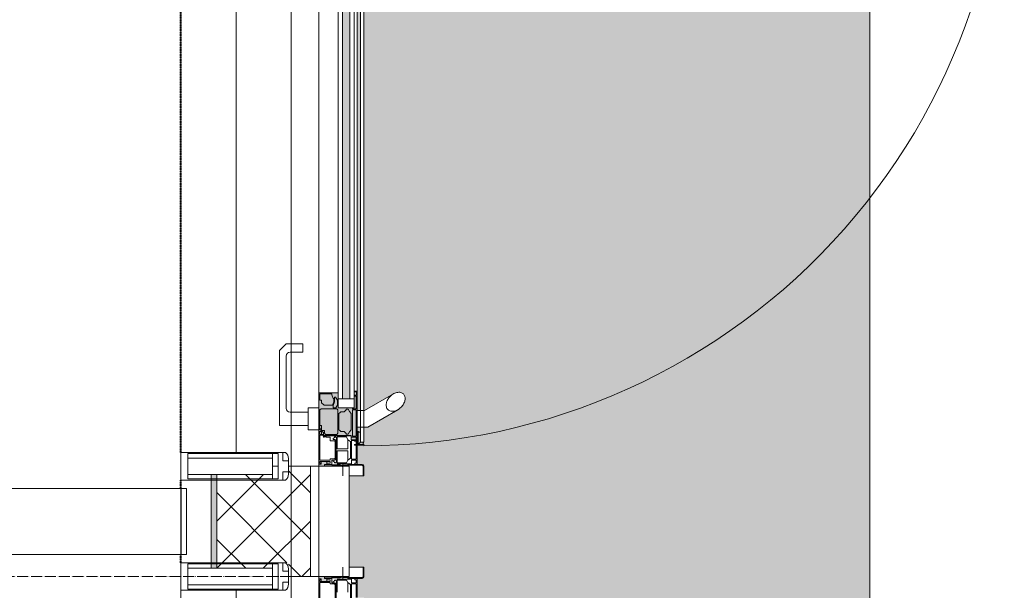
# Model space of a CAD drawing. Header units: millimetres. Extents: x 5617 to 98323, y 7718 to 171671.
# Tile 21 of 33: x 44885 to 46672, y 38075 to 39110. Entities that reach past the tile are written whole.
import ezdxf

# ---------------------------------------------------------------- set-up
doc = ezdxf.new("R2010")
doc.units = ezdxf.units.MM
for name, pattern in [('ADSK_Линия сетки', [25, 20, -2.5, 0, -2.5]), ('Линия сетки', [25, 20, -2.5, 0, -2.5]), ('Штрих_3_1_5_', [4.5, 3, -1.5]), ('Штриховая_ш3 п1_5', [4.5, 3, -1.5])]:
    doc.linetypes.add(name, pattern=pattern)
doc.layers.add('_Разделитель помещений_', color=4, linetype='Штриховая_ш3 п1_5', lineweight=40, true_color=0x00ffff)
for name, color, linetype, lineweight in [('Двери', 7, 'Continuous', 18), ('Импосты витража', 7, 'Continuous', 18), ('Оси', 7, 'Continuous', 9), ('Панели витража', 7, 'Continuous', 18), ('Перекрытия', 7, 'Continuous', 18), ('Размеры', 7, 'Continuous', 9), ('Размеры-100', 7, 'Continuous', 9), ('Стены', 7, 'Continuous', 18), ('Стены разрез', 7, 'Continuous', 40), ('Стены штриховка', 7, 'Continuous', 40), ('Штриховка поверхностей', 7, 'Continuous', 18), ('Элементы узлов', 7, 'Continuous', 18)]:
    doc.layers.add(name, color=color, linetype=linetype, lineweight=lineweight)
doc.styles.add('Arial', font='arial.ttf', dxfattribs={"width": 0.9, "height": 250})
doc.dimstyles.new('Основной_2_5_мм', dxfattribs={"dimscale": 304.8, "dimtxt": 255.06485, "dimasz": 0.463911, "dimexe": 0.492126, "dimexo": 0.492126, "dimgap": 0.098425, "dimtad": 1, "dimdec": 0, "dimdsep": 46, "dimtxsty": 'Arial', "dimblk1": 'OBLIQUE', "dimblk2": 'OBLIQUE', "dimsah": 1, "dimcen": 0.09, "dimdle": 0.492126, "dimazin": 2, "dimtfac": 1, "dimtdec": 4, "dimtix": 1, "dimtmove": 0, "dimatfit": 3, "dimfxl": 1, "dimtvp": 1, "dimtolj": 1, "dimtzin": 0, "dimlwd": 20, "dimlwe": 20, "dimarcsym": 2})

# ---------------------------------------------------------------- blocks, each defined once
blk = doc.blocks.new('135_SLK_GD_AR_rvt-1-МКСС_К2_L01_-1_000_ - зависимый 1')
at = {"layer": 'Перекрытия', "color": 254, "true_color": 0xcccccc}
for p, q in [((75450.1, 38325), (75450.1, 39525)), ((75450.1, 36875), (75450.1, 38075))]:
    blk.add_line(p, q, dxfattribs=at)
at = {"layer": 'Стены', "color": 254, "true_color": 0xcccccc}
for p, q in [((75350.1, 38140), (75350.1, 38260)), ((75350.1, 38260), (75360.1, 38260)), ((75360.1, 38260), (75360.1, 38140)), ((75350.1, 38140), (75360.1, 38140))]:
    blk.add_line(p, q, dxfattribs=at)
blk = doc.blocks.new('135_SLK_K2_AR_rvt-1-МКСС_К2_L01_-1_000_ - зависимый 1')
at = {"layer": 'Штриховка поверхностей', "lineweight": 5, "true_color": 0xf6fdfe}
h = blk.add_hatch(color=7, dxfattribs=at)
h.paths.add_polyline_path([(75714.7, 36900), (75745.9, 36900), (75745.2, 36901.2), (75715.8, 36903.6), (75712.5, 36900), (75714.5, 36900)])
h.paths.add_polyline_path([(75668, 39482.2), (75668, 39496.1), (75668, 39497.2), (75670, 39497.2), (75668.5, 39486)])
h.paths.add_polyline_path([(75668.5, 36900), (75705.4, 36900), (75707.9, 36931.6), (75708.2, 36932.7), (75714.5, 36933.3), (75715.6, 36934.8), (75716.1, 36940.5), (76161.5, 36900), (76600, 36900.7), (76600, 39500), (76154.4, 39499.3), (75716.1, 39459.5), (75714.7, 39466.6), (75712, 39467.6), (75707.9, 39468.4), (75708.2, 39469.4), (75705.4, 39500), (75659, 39500), (75659, 39492), (75605, 39491.1), (75604.2, 39476), (75600, 39476), (75600, 39472.2), (75606.5, 39472.2), (75608.5, 39475.4), (75608.5, 39482.2), (75610.3, 39479.2), (75659, 39479.2), (75659, 39482.2), (75668, 39482.2), (75669.1, 39489.9), (75670, 39488.2), (75682, 39488.2), (75682, 39486.7), (75671.5, 39486.7), (75671.5, 39463.2), (75670, 39463.2), (75670, 38401.2), (75676, 38401.2), (75676, 39482.3), (75682, 39482.3), (75683, 38401.2), (75741.6, 38433.9), (75749.2, 38433.7), (75751.6, 38432.7), (75756.3, 38426.4), (75756.7, 38422.8), (75755.1, 38415.7), (75750.5, 38408.5), (75743.6, 38402.9), (75689, 38371.2), (75682, 38371.2), (75682, 38344.1), (75676, 38344.1), (75676, 38371.2), (75670, 38371.2), (75670, 38363.2), (75671.5, 38363.2), (75671.5, 38339.7), (75682, 38339.7), (75682, 38338.2), (75670, 38338.2), (75670, 38303.5), (75679, 38303.5), (75682, 38300.5), (75682, 38283), (75655, 38283), (75655, 38117), (75682, 38117), (75681.5, 38099), (75679, 38096.5), (75670, 38096.5), (75670, 38061.8), (75682, 38061.8), (75682, 38060.3), (75671.5, 38059.7), (75671.5, 38036.8), (75670, 38036.8), (75670, 38028.8), (75676, 38028.8), (75676, 38055.9), (75682, 38055.9), (75683, 38028.8), (75689, 38028.8), (75749.4, 37992.5), (75753.2, 37987.9), (75756.4, 37980.4), (75756.2, 37973.2), (75752.9, 37968.6), (75748.8, 37966.1), (75744.8, 37965.7), (75738, 37967.3), (75714.7, 37980.5), (75682, 37998.8), (75682, 36917.7), (75676, 36917.7), (75676, 37998.8), (75670, 37998.8), (75670, 36936.8), (75671.5, 36936.8), (75671.5, 36913.3), (75682, 36913.3), (75682, 36911.8), (75670, 36911.8), (75669, 36902.8), (75668, 36903.9), (75668.5, 36904.1), (75668, 36917.8), (75659, 36917.8), (75659, 36920.8), (75609.8, 36920.8), (75608.5, 36917.8), (75608.5, 36925.8), (75605, 36927.8), (75600, 36927.8), (75600, 36924), (75605, 36924), (75605, 36908), (75659, 36908), (75659, 36900), (75668, 36900)])
h.paths.add_polyline_path([(75775.3, 36906.2), (75773.4, 36909), (75782.2, 36911.1), (75784.1, 36932.1), (75772.4, 36932.1), (75772.2, 36930.1), (75766.8, 36930.1), (75760, 36924.4), (75758.9, 36925.3), (75763, 36928.7), (75761.3, 36930.8), (75761.3, 36934.2), (75758.7, 36934.2), (75755.5, 36910.6), (75756.7, 36912.1), (75762.7, 36910.6), (75769.5, 36908.1), (75773.4, 36907.7), (75775.2, 36906.3)])
h.paths.add_polyline_path([(75769.5, 36901.6), (75775.2, 36906.2), (75764.3, 36908.3), (75757.3, 36910.5), (75756.5, 36910.2), (75757.1, 36904.7), (75757.3, 36904.8), (75760.6, 36902.4), (75768.3, 36901.7)])
h.paths.add_polyline_path([(75752, 36902.4), (75754.2, 36904.9), (75756.7, 36932.6), (75754.9, 36934.8), (75719.7, 36938), (75717.4, 36934.8), (75716.1, 36930.2), (75712, 36930.6), (75709.8, 36928.3), (75708.2, 36908.1), (75709.8, 36906.3), (75748.2, 36902.8)])
h.paths.add_polyline_path([(75761.7, 36914.6), (75760.5, 36918.3), (75760.9, 36922.8), (75762.4, 36922.6), (75762, 36918.3)])
h.paths.add_polyline_path([(75661, 36919.6), (75668, 36919.6), (75668, 36967), (75661, 36967), (75661, 36920.8)])
h.paths.add_polyline_path([(75627.4, 36922.6), (75633.1, 36923), (75634.7, 36924.6), (75633.9, 36967.7), (75631.9, 36969), (75604.2, 36969), (75602.2, 36967), (75602.2, 36931.6), (75605, 36929.6), (75610.3, 36929.6), (75610.9, 36924), (75612.3, 36922.6), (75614.5, 36922.6)])
h.paths.add_polyline_path([(75653.1, 36923), (75656.1, 36927.8), (75659, 36930.8), (75659, 36960.7), (75654, 36967), (75653.1, 36968.5), (75650.2, 36968.5), (75646.2, 36963.6), (75639.8, 36963.6), (75636.5, 36958.7), (75636.5, 36931.1), (75639.8, 36927.8), (75646.2, 36927.8), (75650.2, 36923)])
h.paths.add_polyline_path([(75668, 36968.8), (75668, 36999.6), (75664.5, 37000.8), (75664.5, 36970.8), (75661, 36970.8), (75661, 36968.8), (75664.5, 36968.8)])
h.paths.add_polyline_path([(75633.9, 36970.8), (75632.7, 36971.6), (75631.9, 36971.9), (75633.9, 36975.6), (75633.9, 36984.5), (75628.8, 36989.9), (75628.8, 36981.7), (75626.1, 36974.7), (75625.2, 36974.7), (75626.1, 36970.8), (75632.7, 36970.8)])
h.paths.add_polyline_path([(75609.6, 36975.5), (75625, 36975.5), (75627.4, 36983.3), (75627.4, 36987.7), (75626.1, 36987.8), (75623.5, 36996.3), (75602.2, 36996.3), (75602.2, 36984.6), (75605.3, 36984.6), (75605.3, 36979.7)])
h.paths.add_polyline_path([(75643, 36983.3), (75656.5, 36983.3), (75656.5, 37977.8), (75643, 37977.8), (75643, 36997.8)])
h.paths.add_polyline_path([(75664.5, 37963.8), (75668.5, 37965.1), (75668, 37995.8), (75661, 37995.8), (75661, 37993.8), (75664.5, 37993.8), (75664.5, 37965.1)])
h.paths.add_polyline_path([(75628.8, 37974.7), (75630.2, 37974.7), (75633.9, 37980), (75632.9, 37990.7), (75632.7, 37992.9), (75631.9, 37993.8), (75626.1, 37993.8), (75626.1, 37989.9), (75628.8, 37982.9), (75628.8, 37976.8)])
h.paths.add_polyline_path([(75609.4, 37968.3), (75623.5, 37968.3), (75623.5, 37970.2), (75626.2, 37976.8), (75627.4, 37976.8), (75627.4, 37983), (75625, 37989), (75609.6, 37989), (75605.3, 37984.8), (75604.2, 37980), (75602.2, 37980), (75602.2, 37968.3), (75605.3, 37968.3)])
h.paths.add_polyline_path([(75605.3, 37995.6), (75632.7, 37995.6), (75634.7, 37997.6), (75634.7, 38040), (75632.7, 38042), (75612.3, 38042), (75610.3, 38038.8), (75609.8, 38035), (75605, 38035), (75605, 38026), (75602.2, 38025.8), (75602.2, 37997.6), (75604.2, 37995.6)])
h.paths.add_polyline_path([(75653.1, 37996.1), (75656.5, 38001.3), (75659, 38004.7), (75659, 38033.8), (75655.6, 38037.3), (75653.1, 38041.6), (75650.2, 38041.6), (75646.2, 38036.8), (75639.8, 38036.8), (75636.5, 38033.5), (75636.5, 38004.2), (75643, 38000.9), (75646.2, 38000.9), (75650.2, 37996.1)])
h.paths.add_polyline_path([(75668, 38046.8), (75668, 38052), (75659, 38052), (75659, 38046.8), (75666.9, 38046.8)])
h.paths.add_polyline_path([(75661, 37997.6), (75668, 37997.6), (75668, 38045), (75661, 38045), (75661, 38000.3)])
h.paths.add_polyline_path([(75606.5, 38036.8), (75608.5, 38040), (75608.5, 38042), (75605, 38042), (75605.1, 38036.8)])
h.paths.add_polyline_path([(75605, 38091), (75614.5, 38091), (75614.5, 38096.5), (75610.5, 38096.5), (75610.5, 38099), (75600, 38100), (75600, 38096), (75604.5, 38096), (75604.5, 38091)])
h.paths.add_polyline_path([(75614.5, 38300), (75610.5, 38301), (75610.5, 38303.5), (75614.5, 38304), (75614.5, 38309), (75604.5, 38309), (75604.5, 38304), (75600, 38304), (75600, 38300), (75610.5, 38300)])
h.paths.add_polyline_path([(75668.7, 38348), (75668.8, 38348), (75668, 38353.2)])
h.paths.add_polyline_path([(75661, 38348), (75668.3, 38348), (75668, 38353.2), (75659, 38353.2), (75659, 38348)])
h.paths.add_polyline_path([(75668, 38355), (75668, 38402.4), (75661, 38402.4), (75661.6, 38355)])
h.paths.add_polyline_path([(75608.5, 38358), (75608.5, 38361.2), (75605, 38363.2), (75605, 38358)])
h.paths.add_polyline_path([(75627.4, 38358), (75633.1, 38358.4), (75634.7, 38360), (75633.9, 38403.2), (75631.9, 38404.4), (75604.2, 38404.4), (75602.2, 38402.4), (75602.2, 38374), (75605, 38374), (75605.1, 38365), (75610.3, 38365), (75610.3, 38360), (75612.3, 38358), (75614.5, 38358)])
h.paths.add_polyline_path([(75650.2, 38358.4), (75653.1, 38358.4), (75656.1, 38363.2), (75659, 38366.2), (75659, 38396.1), (75654, 38402.4), (75653.1, 38403.9), (75650.2, 38403.9), (75646.2, 38399.1), (75639.8, 38399.1), (75636.5, 38395.8), (75636.5, 38366.5), (75639.8, 38363.2), (75646.2, 38363.2), (75649.4, 38359.8)])
h.paths.add_polyline_path([(75668, 38404.2), (75668, 38435.1), (75664.5, 38436.2), (75664.5, 38406.2), (75661, 38406.2), (75661, 38404.2), (75664.5, 38404.2)])
h.paths.add_polyline_path([(75633.9, 38406.2), (75632.7, 38407.1), (75631.9, 38407.4), (75633.9, 38411), (75633.9, 38420), (75628.8, 38425.3), (75628.4, 38416), (75626.1, 38410.1), (75625.2, 38410.1), (75626.1, 38406.2), (75632.7, 38406.2)])
h.paths.add_polyline_path([(75609.6, 38411), (75625, 38411), (75627.4, 38417.5), (75627.4, 38423.2), (75626.1, 38423.2), (75623.5, 38431.7), (75602.2, 38431.7), (75602.2, 38420), (75605.3, 38420), (75605.3, 38415.2)])
h.paths.add_polyline_path([(75656.5, 38422.2), (75656.5, 39416.7), (75643, 39416.7), (75643, 38422.2)])
h.paths.add_polyline_path([(75664.5, 39399.2), (75668.5, 39400.5), (75668, 39431.2), (75661, 39431.2), (75661, 39429.2), (75664.5, 39429.2), (75664.5, 39400.5)])
h.paths.add_polyline_path([(75628.8, 39410.1), (75630.2, 39410.1), (75633.9, 39416.7), (75632.9, 39426.2), (75632.7, 39428.4), (75631.9, 39429.2), (75626.1, 39429.2), (75626.1, 39425.3), (75628.8, 39416.7), (75628.8, 39412.3)])
h.paths.add_polyline_path([(75604.2, 39403.7), (75623.5, 39403.7), (75623.5, 39405.7), (75626.2, 39412.3), (75627.4, 39412.3), (75627.4, 39418.4), (75625, 39424.5), (75609.6, 39424.5), (75605.3, 39420.3), (75604.2, 39415.4), (75602.2, 39415.4), (75602.2, 39403.7)])
h.paths.add_polyline_path([(75627.4, 39431), (75632.7, 39431), (75634.7, 39433), (75634.7, 39475.4), (75632.7, 39477.4), (75612.3, 39477.4), (75610.3, 39474.2), (75609.6, 39470.4), (75604.2, 39470.4), (75602.2, 39468.4), (75602.2, 39433), (75605.3, 39431), (75626.1, 39431)])
h.paths.add_polyline_path([(75650.2, 39431.5), (75653.1, 39431.5), (75655.8, 39436.1), (75659, 39439.3), (75659, 39469.2), (75653.5, 39476.4), (75653.1, 39477), (75650.2, 39477), (75646.2, 39472.2), (75639.8, 39472.2), (75636.5, 39468.9), (75636.5, 39439.6), (75639.8, 39436.4), (75646.5, 39436.1), (75649.6, 39432.6)])
h.paths.add_polyline_path([(75661, 39433), (75668, 39433), (75668, 39480.4), (75661, 39480.4), (75661, 39435.8)])
h.paths.add_polyline_path([(75719.7, 39462), (75755.4, 39465.8), (75756.7, 39467.4), (75753.1, 39496.7), (75752, 39497.6), (75709.8, 39493.7), (75708, 39491.1), (75709.8, 39471.2), (75713.3, 39469.6), (75716.9, 39469.9), (75717.5, 39463.8)])
h.paths.add_polyline_path([(75758.7, 39465.6), (75761.5, 39466.8), (75761.6, 39469.6), (75763, 39471.3), (75758.9, 39474.7), (75760, 39475.6), (75767.4, 39469.5), (75772.2, 39469.5), (75773.4, 39466.9), (75784.1, 39467.9), (75782.2, 39489.1), (75779.7, 39489.1), (75773.5, 39491.1), (75775.2, 39495.1), (75768.2, 39498.3), (75760.4, 39497.5), (75756.9, 39495.8), (75756, 39495.1), (75755.7, 39491.5), (75755.8, 39487.9), (75757.3, 39481.4), (75758.7, 39465.8)])
h.paths.add_polyline_path([(75760.9, 39477.2), (75760.5, 39481.7), (75761.7, 39485.4), (75762.4, 39477.4)])
h.paths.add_polyline_path([(75756.7, 39487.9), (75757.3, 39489.5), (75763.2, 39491.1), (75769.5, 39493.3), (75775.2, 39493.7), (75773.3, 39492.2), (75766.2, 39491.1), (75757.3, 39488), (75757.1, 39488)])
h.paths.add_polyline_path([(75716.1, 39496.1), (75745.9, 39500), (75712.5, 39499.1), (75714.7, 39497.7)])
at = {"layer": '_Разделитель помещений_', "color": 7, "linetype": 'Штрих_3_1_5_', "true_color": 0xccffff}
for p, q in [((75350, 38325), (75350, 39525)), ((75350, 38260), (75350, 38275)), ((75350, 38125), (75350, 38140))]:
    blk.add_line(p, q, dxfattribs=at)
at = {"layer": 'Перекрытия', "color": 254, "true_color": 0xcccccc}
for p, q in [((75350, 38325), (75350, 39525)), ((76600, 39500), (76600, 36900)), ((75600, 38300), (75600, 38304)), ((75350, 38260), (75350, 38275)), ((75350, 38125), (75350, 38140)), ((75600, 38096), (75600, 38100)), ((75350, 36875), (75350, 38075))]:
    blk.add_line(p, q, dxfattribs=at)
at = {"layer": 'Стены', "color": 254, "true_color": 0xcccccc}
for p, q in [((72150, 38260), (75350, 38260)), ((75350, 38260), (75350, 38140)), ((75350, 38140), (72150, 38140))]:
    blk.add_line(p, q, dxfattribs=at)
blk = doc.blocks.new('A_PAN_DOR_Структурные - EXT_1_Single_Витраж_без СКУД-5615939-МКСС_К2_L01_-1_000_ - зависимый 1')
at = {"layer": 'Двери', "color": 254, "lineweight": 5, "true_color": 0xcccccc}
for p, q in [((-642, 82), (-624.5, 82)), ((-642, 55), (-642, 82)), ((-642, 80.5), (-624.5, 80.5)), ((-624.5, 80.5), (-623, 79)), ((-623, 79), (-623, 43.5)), ((-621.5, 79), (-621.5, 70)), ((-621.5, 70), (-621.5, 52.6)), ((-621.5, 70), (-586.8, 70)), ((-619.2, 65.7), (-621.5, 65.7)), ((-620.5, 59.5), (-620.5, 43.5)), ((-620.5, 59.5), (-613.8, 59.5)), ((-619.2, 68.1), (-619.2, 65.7)), ((-613.8, 68.1), (-619.2, 68.1)), ((-614, 53), (-610.5, 57.5)), ((-613.8, 59.5), (-613.8, 68.1)), ((-586.8, 68), (-612, 68)), ((-612, 68), (-612, 59.2)), ((-612, 59.2), (-578.4, 59.2)), ((-610.5, 57.5), (-579.7, 57.5)), ((-642, 43.5), (-620.5, 43.5)), ((-623.8, 42.2), (-627, 43.5)), ((-624, 10.5), (-624, 39)), ((-623.8, 42.2), (-622.5, 39)), ((-623, 52.6), (-620.5, 52.6)), ((-622.5, 23.5), (-622.5, 39)), ((-620.5, 43.5), (-620.5, 33.3)), ((-618.7, 50.5), (-614, 53)), ((-618.7, 33.3), (-618.7, 50.5)), ((-614, 53), (-596.6, 53)), ((-613.6, 23.5), (-622.5, 23.5)), ((-621.5, 14.5), (-621.5, 23.5)), ((-606.6, 33.3), (-620.5, 33.3)), ((-616, 20.7), (-619, 20.7)), ((-619, 14.5), (-619, 20.7)), ((-618.6, 30.6), (-616.8, 32.5)), ((-618.6, 29.1), (-618.6, 30.6)), ((-616.7, 28.2), (-618.6, 29.1)), ((-616.8, 32.5), (-606.6, 32.5)), ((-615.5, 26.2), (-616.7, 28.2)), ((-616, 14.5), (-616, 20.7)), ((-613.6, 26.2), (-615.5, 26.2)), ((-614, 20.8), (-611.7, 20.8)), ((-614, 2), (-614, 20.8)), ((-611.1, 31.9), (-613.6, 29.4)), ((-613.6, 29.4), (-613.6, 26.2)), ((-613.6, 26.2), (-613.6, 23.5)), ((-610.1, 30), (-611.7, 28.4)), ((-611.7, 20.8), (-611.7, 28.4)), ((-606.6, 31.9), (-611.1, 31.9)), ((-610.1, 30), (-580.2, 30)), ((-606.6, 33.3), (-596.6, 33.3)), ((-606.6, 31.9), (-606.6, 33.3)), ((-579.1, 31.9), (-606.6, 31.9)), ((-621.5, 10.5), (-624, 10.5)), ((-621.5, 14.5), (-621.5, 10.5)), ((-616, 14.5), (-621.5, 14.5)), ((-621, 4.5), (-616, 4.5)), ((-621, 0), (-621, 4.5)), ((-619, 4.5), (-619, 2)), ((-619, 2), (-616, 2)), ((-616, 4.5), (-616, 14.5)), ((-616, 4.5), (-616, 2)), ((-568.5, 2), (-614, 2)), ((-561.8, 0), (-621, 0))]:
    blk.add_line(p, q, dxfattribs=at)
for centre, start, end in [((-624.5, 79), 0, 90), ((-627, 39), 360, 45)]:
    blk.add_arc(centre, 3, start, end, dxfattribs=at)
blk = doc.blocks.new('A_PAN_DOR_Структурные - EXT_1_Single_Витраж_без СКУД-5616496-МКСС_К2_L01_-1_000_ - зависимый 1')
at = {"layer": 'Панели витража', "lineweight": 5, "true_color": 0xfefefe}
h = blk.add_hatch(color=7, dxfattribs=at)
h.paths.add_polyline_path([(-514, -25), (-514.9, -26.2), (-507.9, -28.8), (-499.7, -28.8), (-501.8, -27.4), (-508, -27.4)])
h.paths.add_polyline_path([(-518.8, -35), (-518.8, -26.2), (-514, -25), (-514, -9.6), (-509.8, -5.3), (-505, -5.3), (-505, -2.2), (-493.3, -2.2), (-493.3, -23.5), (-495.2, -23.5), (-501.8, -26.2), (-499.7, -30.2), (-505, -33.9), (-514, -33.9), (-517.6, -31.9)])
h.paths.add_polyline_path([(-520.8, -68), (-520.8, -61), (-518.8, -61), (-518.8, -35), (-491.8, -35), (-491.8, 0), (-561.8, 0), (-561.8, -6.5), (-563.8, -8.5), (-571.8, -8.5), (-568.8, -9.8), (-568.8, -59), (-571.8, -59), (-571.8, -68), (-570, -68), (-570, -61), (-522.6, -61), (-522.6, -68)])
h.paths.add_polyline_path([(-488.8, -70), (-488.8, -64.5), (-490.1, -68.5), (-520.8, -68)])
h.paths.add_polyline_path([(-586.8, -70), (-488.8, -70), (-535, -68), (-570, -68)])
h.paths.add_polyline_path([(-586.8, -70), (-579.5, -68.5), (-585.5, -68.5), (-586.8, -65)])
h.paths.add_polyline_path([(-567, -27.4), (-567, -12.3), (-565, -10.3), (-560, -10.3), (-560, -4.2), (-558, -2.2), (-522.6, -2.2), (-520.6, -4.2), (-520.6, -32.7), (-522.6, -34.7), (-565, -34.7), (-567, -32.7)])
h.paths.add_polyline_path([(-566.6, -50.2), (-561.8, -46.2), (-561.8, -39.8), (-558.5, -36.5), (-529.2, -36.5), (-525.9, -39.8), (-525.9, -46.2), (-521.1, -50.2), (-521.1, -53.1), (-525.3, -55.6), (-528.9, -59), (-558.8, -59), (-562.3, -55.6), (-566.6, -53.1)])
at = {"layer": 'Двери', "color": 254, "lineweight": 5, "true_color": 0xcccccc}
for p, q in [((-561.8, 0), (-621, 0)), ((-621, 0), (-621, -4.5)), ((-621.5, -10.5), (-624, -10.5)), ((-624, -10.5), (-624, -39)), ((-621.5, -14.5), (-621.5, -10.5)), ((-621.5, -14.5), (-621.5, -23.5)), ((-616, -14.5), (-621.5, -14.5)), ((-621, -4.5), (-616, -4.5)), ((-619, -2), (-616, -2)), ((-619, -4.5), (-619, -2)), ((-619, -14.5), (-619, -20.7)), ((-616, -4.5), (-616, -2)), ((-616, -4.5), (-616, -14.5)), ((-616, -14.5), (-616, -20.7)), ((-568.5, -2), (-614, -2)), ((-614, -2), (-614, -20.8)), ((-572.2, -14), (-571.4, -13.2)), ((-572.2, -20.5), (-572.2, -14)), ((-571.4, -13.2), (-571.4, -9.3)), ((-570.2, -8.1), (-568.5, -8.1)), ((-569.7, -9.8), (-569.7, -57.5)), ((-568.5, -8.1), (-568.5, -2)), ((-567, -2), (-561.8, -2)), ((-567, -5), (-567, -2)), ((-567, -8.5), (-567, -5)), ((-567, -5), (-561.8, -5)), ((-560, -5), (-551, -5)), ((-557, -2.2), (-557, -5)), ((-551, -5), (-551, -2.2)), ((-613.6, -23.5), (-622.5, -23.5)), ((-622.5, -23.5), (-622.5, -39)), ((-620.5, -43.5), (-620.5, -33.3)), ((-606.6, -33.3), (-620.5, -33.3)), ((-616, -20.7), (-619, -20.7)), ((-618.7, -33.3), (-618.7, -50.5)), ((-616.7, -28.2), (-618.6, -29.1)), ((-618.6, -29.1), (-618.6, -30.6)), ((-618.6, -30.6), (-616.8, -32.5)), ((-616.8, -32.5), (-606.6, -32.5)), ((-615.5, -26.2), (-616.7, -28.2)), ((-613.6, -26.2), (-615.5, -26.2)), ((-614, -20.8), (-611.7, -20.8)), ((-613.6, -26.2), (-613.6, -23.5)), ((-613.6, -29.4), (-613.6, -26.2)), ((-611.1, -31.9), (-613.6, -29.4)), ((-611.7, -20.8), (-611.7, -28.4)), ((-610.1, -30), (-611.7, -28.4)), ((-606.6, -31.9), (-611.1, -31.9)), ((-610.1, -30), (-580.2, -30)), ((-606.6, -31.9), (-606.6, -33.3)), ((-579.1, -31.9), (-606.6, -31.9)), ((-606.6, -33.3), (-596.6, -33.3)), ((-596.6, -33.3), (-596.6, -53)), ((-593, -33.4), (-593, -53)), ((-571.6, -33.4), (-593, -33.4)), ((-580.2, -30), (-578.5, -28.4)), ((-579.1, -31.9), (-576.6, -29.4)), ((-579.1, -33.4), (-579.1, -31.9)), ((-573.5, -32.5), (-579.1, -32.5)), ((-572.2, -20.5), (-578.5, -20.5)), ((-578.5, -28.4), (-578.5, -20.5)), ((-576.6, -26.2), (-574.7, -26.2)), ((-576.6, -29.4), (-576.6, -26.2)), ((-574.7, -26.2), (-573.6, -28.2)), ((-573.6, -28.2), (-571.6, -29.1)), ((-571.6, -30.6), (-573.5, -32.5)), ((-571.6, -29.1), (-571.6, -30.6)), ((-571.6, -50.6), (-571.6, -33.4)), ((-642, -43.5), (-620.5, -43.5)), ((-623.8, -42.2), (-627, -43.5)), ((-623.8, -42.2), (-622.5, -39)), ((-623, -79), (-623, -43.5)), ((-623, -52.6), (-620.5, -52.6)), ((-621.5, -70), (-621.5, -52.6)), ((-620.5, -59.5), (-620.5, -43.5)), ((-618.7, -50.5), (-614, -53)), ((-614, -53), (-596.6, -53)), ((-614, -53), (-610.5, -57.5)), ((-593, -53), (-576.7, -53)), ((-579.7, -57.5), (-576.7, -53)), ((-576.7, -53), (-571.6, -50.6)), ((-642, -55), (-642, -82)), ((-619.2, -65.7), (-621.5, -65.7)), ((-621.5, -79), (-621.5, -70)), ((-621.5, -70), (-586.8, -70)), ((-620.5, -59.5), (-613.8, -59.5)), ((-619.2, -68.1), (-619.2, -65.7)), ((-613.8, -68.1), (-619.2, -68.1)), ((-613.8, -59.5), (-613.8, -68.1)), ((-612, -68), (-612, -59.2)), ((-612, -59.2), (-578.4, -59.2)), ((-586.8, -68), (-612, -68)), ((-610.5, -57.5), (-579.7, -57.5)), ((-578.4, -68), (-585.7, -68)), ((-578.4, -59.2), (-578.4, -68)), ((-577, -68.3), (-577, -59)), ((-577, -59), (-571.8, -59)), ((-642, -80.5), (-624.5, -80.5)), ((-642, -82), (-624.5, -82)), ((-624.5, -80.5), (-623, -79))]:
    blk.add_line(p, q, dxfattribs=at)
for centre, start, end in [((-627, -39), 315, 0), ((-624.5, -79), 270, 360)]:
    blk.add_arc(centre, 3, start, end, dxfattribs=at)
at = {"layer": 'Двери', "color": 254, "lineweight": 5, "true_color": 0xe5e5e5}
blk.add_arc((574, -82), 1161.8, 180, 277.1502, dxfattribs=at)
at = {"layer": 'Элементы узлов', "color": 7, "lineweight": 5, "true_color": 0xf4f4f4}
for p, q in [((-550.8, 71), (-550.8, 19)), ((-414.8, 71), (-550.8, 71)), ((-519.8, 59), (-424.8, 59)), ((-402.8, 59), (-414.8, 71)), ((-402.8, 29), (-402.8, 59)), ((-526.8, 19), (-526.8, 52)), ((-417.8, 52), (-417.8, 29)), ((-550.8, 19), (-558.8, 19)), ((-558.8, 19), (-558.8, 0)), ((-526.8, 19), (-550.8, 19)), ((-518.8, 19), (-526.8, 19)), ((-518.8, 0), (-518.8, 19)), ((-417.8, 29), (-402.8, 29)), ((-563.8, -8.5), (-571.8, -8.5)), ((-571.8, -8.5), (-571.8, -9.8)), ((-571.8, -9.8), (-568.8, -9.8)), ((-568.8, -9.8), (-568.8, -59)), ((-567, -12.3), (-565, -10.3)), ((-567, -32.7), (-567, -12.3)), ((-565, -10.3), (-560, -10.3)), ((-561.8, -6.5), (-563.8, -8.5)), ((-491.8, 0), (-561.8, 0)), ((-561.8, 0), (-561.8, -6.5)), ((-560, -4.2), (-558, -2.2)), ((-560, -10.3), (-560, -4.2)), ((-558.8, 0), (-518.8, 0)), ((-558, -2.2), (-522.6, -2.2)), ((-522.6, -2.2), (-520.6, -4.2)), ((-520.6, -4.2), (-520.6, -32.7)), ((-514, -9.6), (-509.8, -5.3)), ((-514, -25), (-514, -9.6)), ((-509.8, -5.3), (-505, -5.3)), ((-505, -5.3), (-505, -2.2)), ((-505, -2.2), (-493.3, -2.2)), ((-493.3, -2.2), (-493.3, -23.5)), ((-491.8, -35), (-491.8, 0)), ((477.2, 0), (-491.8, 0)), ((-565, -34.7), (-567, -32.7)), ((-522.6, -34.7), (-565, -34.7)), ((-520.6, -32.7), (-522.6, -34.7)), ((-518.8, -31.9), (-518.8, -26.2)), ((-518.8, -26.2), (-514.9, -26.2)), ((-517.6, -31.9), (-518.8, -31.9)), ((-502.8, -35), (-518.8, -35)), ((-518.8, -35), (-518.8, -64.5)), ((-518.8, -61), (-518.8, -35)), ((-518.8, -35), (-491.8, -35)), ((-514, -33.9), (-517.6, -31.9)), ((-514.9, -26.2), (-507.9, -28.8)), ((-507.8, -27.4), (-514, -25)), ((-505, -33.9), (-514, -33.9)), ((-507.9, -28.8), (-499.7, -28.8)), ((-501.8, -27.4), (-507.8, -27.4)), ((-499.7, -30.2), (-505, -33.9)), ((-502.8, -64.5), (-502.8, -35)), ((491.7, -35), (-502.8, -35)), ((-502.8, -35), (-502.8, -43)), ((-495.2, -23.5), (-501.8, -26.2)), ((-501.8, -26.2), (-501.8, -27.4)), ((-499.7, -28.8), (-499.7, -30.2)), ((-493.3, -23.5), (-495.2, -23.5)), ((-491.8, -35), (477.2, -35)), ((-566.6, -50.2), (-564.6, -49)), ((-566.6, -53.1), (-566.6, -50.2)), ((-562.3, -55.6), (-566.6, -53.1)), ((-564.6, -49), (-561.8, -46.2)), ((-561.8, -39.8), (-559.8, -38.4)), ((-561.8, -46.2), (-561.8, -39.8)), ((-559.8, -38.4), (-558.5, -36.5)), ((-558.5, -36.5), (-529.2, -36.5)), ((-529.2, -36.5), (-527.8, -38.4)), ((-527.8, -38.4), (-525.9, -39.8)), ((-525.9, -39.8), (-525.9, -46.2)), ((-525.9, -46.2), (-523.1, -49)), ((-521.1, -53.1), (-525.3, -55.6)), ((-523.1, -49), (-521.1, -50.2)), ((-521.1, -50.2), (-521.1, -53.1)), ((-502.8, -43), (491.7, -43)), ((-586.8, -65), (-586.8, -70)), ((-585.5, -65), (-586.8, -65)), ((-586.8, -70), (-586.8, -82)), ((-561.8, -70), (-586.8, -70)), ((-586.8, -70), (-488.8, -70)), ((-585.5, -68.5), (-585.5, -65)), ((-579.5, -68.5), (-585.5, -68.5)), ((-578.2, -65), (-579.5, -65)), ((-579.5, -65), (-579.5, -68.5)), ((-578.2, -68), (-578.2, -65)), ((-571.8, -68), (-578.2, -68)), ((-568.8, -59), (-571.8, -59)), ((-571.8, -59), (-571.8, -68)), ((-570, -61), (-522.6, -61)), ((-570, -68), (-570, -61)), ((-522.6, -68), (-570, -68)), ((-558.8, -59), (-562.3, -55.6)), ((-561.8, -71.5), (-561.8, -70)), ((-528.9, -59), (-558.8, -59)), ((-523.8, -70), (-553.8, -70)), ((-553.8, -70), (-553.8, -82)), ((-525.3, -55.6), (-528.9, -59)), ((-523.8, -82), (-523.8, -70)), ((-522.6, -61), (-522.6, -68)), ((-520.8, -68), (-520.8, -61)), ((-520.8, -61), (-518.8, -61)), ((-497.4, -68), (-520.8, -68)), ((-518.8, -64.5), (-502.8, -64.5)), ((491.7, -56.5), (-502.8, -56.5)), ((-502.8, -56.5), (-502.8, -64.5)), ((-488.8, -64.5), (-502.8, -64.5)), ((-502.8, -64.5), (491.7, -64.5)), ((-496.1, -64.5), (-497.4, -64.5)), ((-497.4, -64.5), (-497.4, -68)), ((-496.1, -68.5), (-496.1, -64.5)), ((-490.1, -68.5), (-496.1, -68.5)), ((-488.8, -64.5), (-490.1, -64.5)), ((-490.1, -64.5), (-490.1, -68.5)), ((-488.8, -70), (-488.8, -64.5)), ((474.2, -64.5), (-488.8, -64.5)), ((-488.8, -70), (474.2, -70)), ((-586.8, -82), (-585.3, -82)), ((-580.9, -76), (-585.4, -71.5)), ((-585.3, -82), (-585.3, -71.5)), ((-585.3, -71.5), (-561.8, -71.5)), ((-583.9, -80.8), (-585.3, -82)), ((-582.2, -80.8), (-583.9, -80.8)), ((-580.8, -82), (-582.2, -80.8)), ((-580.9, -76), (-580.9, -82)), ((-561.8, -76), (-580.9, -76)), ((-580.9, -82), (-561.8, -82)), ((-561.8, -71.5), (-562.9, -72.9)), ((-562.9, -72.9), (-562.9, -74.7)), ((-562.9, -74.7), (-561.8, -76)), ((538.2, -76), (-561.8, -76)), ((-561.8, -82), (538.2, -82)), ((-553.8, -82), (-553.8, -89)), ((-553.8, -82), (-523.8, -82)), ((-553.8, -89), (-522.2, -143.6)), ((-523.8, -83), (-523.8, -82)), ((-493.6, -135.4), (-523.8, -83))]:
    blk.add_line(p, q, dxfattribs=at)
for centre, start, end in [((-519.8, 52), 90, 180), ((-424.8, 52), 0, 90)]:
    blk.add_arc(centre, 7, start, end, dxfattribs=at)
for points in [[(-493.7, -153.6), (-492.3, -152.2), (-490.5, -148.7), (-490.6, -141.7), (-493.7, -134.4), (-499.1, -128.2), (-505.5, -124), (-511.9, -122), (-517.8, -122.4), (-520.8, -124.1), (-522, -125.4)], [(-522, -125.4), (-523.4, -126.8), (-525.3, -130.3), (-525.2, -137.3), (-522, -144.6), (-516.7, -150.8), (-510.3, -155), (-503.9, -157), (-498, -156.6), (-495, -154.9), (-493.7, -153.6)]]:
    blk.add_open_spline(points, degree=3, knots=[0, 0, 0, 0, 0.133333, 0.266667, 0.4, 0.533333, 0.65, 0.766667, 0.883333, 1, 1, 1, 1], dxfattribs=at)
blk = doc.blocks.new('Rectangular Mullion - 50Wx250H-3927046-МКСС_К2_L01_-1_000_ - зависимый 1')
at = {"layer": 'Элементы узлов', "color": 254, "lineweight": 5, "true_color": 0xcccccc}
for p, q in [((0, 250), (-25, 250)), ((-25, 250), (-25, 237.3)), ((-25, 65.2), (-25, 250)), ((-25, 250), (0, 250)), ((-23, 237.3), (0, 237.3)), ((-23, 237.3), (0, 237.3)), ((-23, 237.3), (-23, 73.6)), ((0, 237.3), (-14.9, 237.3)), ((-14.9, 237.3), (-14.9, 84)), ((-14.9, 84), (-14.9, 237.3)), ((25, 250), (0, 250)), ((25, 250), (0, 250)), ((14.9, 237.3), (0, 237.3)), ((0, 237.3), (23, 237.3)), ((23, 237.3), (0, 237.3)), ((14.9, 84), (14.9, 237.3)), ((14.9, 84), (14.9, 237.3)), ((23, 237.3), (23, 73.6)), ((25, 237.3), (25, 250)), ((25, 65.2), (25, 250)), ((-25, 73.6), (-25, 65.2)), ((0, 84), (-23, 84)), ((-23, 84), (-23, 73.6)), ((0, 84), (-23, 84)), ((-23, 73.6), (0, 73.6)), ((0, 73.6), (-23, 73.6)), ((-0.5, 73.6), (-23, 73.6)), ((-14.9, 84), (0, 84)), ((0, 84), (14.9, 84)), ((23, 84), (0, 84)), ((0, 84), (0, 73.6)), ((0, 84), (23, 84)), ((0, 73.6), (0, 84)), ((0, 73.6), (23, 73.6)), ((23, 73.6), (0, 73.6)), ((0.5, 73.6), (23, 73.6)), ((23, 73.6), (23, 84)), ((25, 65.2), (25, 73.6)), ((-25, 65.2), (-25, 60.2)), ((-10, 65.2), (-25, 65.2)), ((-25, 65.2), (-25, 60.2)), ((-25, 65.2), (-10, 65.2)), ((-10, 65.2), (-25, 65.2)), ((-10, 55), (-14, 55)), ((-14, 55), (-10, 55)), ((-10, 55), (-10, 65.2)), ((-10, 65.2), (-10, 55)), ((-10, 55), (-10, 65.2)), ((-10, 55), (0, 55)), ((0, 55), (-10, 55)), ((0, 55), (10, 55)), ((0, 55), (10, 55)), ((10, 65.2), (10, 55)), ((25, 65.2), (10, 65.2)), ((10, 55), (10, 65.2)), ((10, 65.2), (25, 65.2)), ((10, 65.2), (25, 65.2)), ((10, 55), (10, 65.2)), ((10, 55), (14, 55)), ((10, 55), (14, 55)), ((25, 65.2), (25, 60.2)), ((25, 60.2), (25, 65.2))]:
    blk.add_line(p, q, dxfattribs=at)
for centre, start, end in [((-14, 69.1), 218.9723, 270), ((-14, 69.1), 218.9723, 270), ((-14, 69.1), 218.9723, 270), ((14, 69.1), 270, 321.0277), ((14, 69.1), 270, 321.0277), ((14, 69.1), 270, 321.0277)]:
    blk.add_arc(centre, 14.1, start, end, dxfattribs=at)
blk = doc.blocks.new('Rectangular Mullion - R_InvisibleFrame_50Wx250H-5615936-МКСС_К2_L01_-1_000_ - зависимый 1')
at = {"layer": 'Импосты витража', "color": 254, "lineweight": 5, "true_color": 0xcccccc}
for p, q in [((-25, 73.6), (-25, 237.3)), ((25, 237.3), (25, 73.6))]:
    blk.add_line(p, q, dxfattribs=at)
blk = doc.blocks.new('135_SLK_K2_AR_FCD_rvt-1-МКСС_К2_L01_-1_000_ - зависимый 1')
at = {"layer": 'Стены разрез', "lineweight": 18, "true_color": 0xf9f8f5}
blk.add_hatch(color=7, dxfattribs=at).paths.add_polyline_path([(75405, 38114.9), (75415, 38114.9), (75415, 38285.1), (75405, 38285.1), (75405, 38279.9)])
at = {"layer": 'Стены разрез', "lineweight": 5, "true_color": 0xcccccc}
h = blk.add_hatch(dxfattribs=at)
h.set_pattern_fill('FP_5', color=254, style=0, pattern_type=2)
h.set_pattern_definition([(45, (0, 0), (-42.426407, 42.426407), []), (135, (0, 0), (-42.426407, -42.426407), [])])
h.paths.add_polyline_path([(75585, 38100), (75585, 38300), (75545, 38300), (75544.7, 38275), (75526.4, 38275), (75526.4, 38277), (75516, 38277), (75516, 38285.1), (75415, 38285.1), (75415, 38114.9), (75516, 38114.9), (75516, 38123), (75526.4, 38123), (75526.4, 38125), (75545, 38125), (75545, 38100)])
at = {"layer": 'Стены разрез', "color": 254, "lineweight": 9, "true_color": 0xcccccc}
for p, q in [((75405, 38285.1), (75405, 38114.9)), ((75655, 38300), (75545, 38300)), ((75655, 38100), (75655, 38300)), ((75545, 38100), (75655, 38100))]:
    blk.add_line(p, q, dxfattribs=at)
at = {"layer": 'Стены штриховка', "color": 254, "lineweight": 9, "true_color": 0xcccccc}
for p, q in [((75415, 38114.9), (75415, 38285.1)), ((75585, 38100), (75585, 38300)), ((75600, 38100), (75600, 38300))]:
    blk.add_line(p, q, dxfattribs=at)
at = {"layer": 'Импосты витража', "color": 254, "lineweight": 5, "true_color": 0xcccccc, "extrusion": (0, 0, -1), "rotation": 270}
for name, p in [('Rectangular Mullion - 50Wx250H-3927046-МКСС_К2_L01_-1_000_ - зависимый 1', (-75600, 38300)), ('Rectangular Mullion - R_InvisibleFrame_50Wx250H-5615936-МКСС_К2_L01_-1_000_ - зависимый 1', (-75600, 38300)), ('Rectangular Mullion - 50Wx250H-3927046-МКСС_К2_L01_-1_000_ - зависимый 1', (-75600, 38100)), ('Rectangular Mullion - R_InvisibleFrame_50Wx250H-5615936-МКСС_К2_L01_-1_000_ - зависимый 1', (-75600, 38100))]:
    blk.add_blockref(name, p, dxfattribs=at)
at = {"layer": 'Панели витража', "color": 254, "lineweight": 5, "true_color": 0xcccccc}
for name, p, rotation in [('A_PAN_DOR_Структурные - EXT_1_Single_Витраж_без СКУД-5616496-МКСС_К2_L01_-1_000_ - зависимый 1', (75600, 38925), 90.00000000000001), ('A_PAN_DOR_Структурные - EXT_1_Single_Витраж_без СКУД-5615939-МКСС_К2_L01_-1_000_ - зависимый 1', (75600, 37475), 270)]:
    blk.add_blockref(name, p, dxfattribs=dict(at, rotation=rotation))
blk = doc.blocks.new('DIMBLOCK15-МКСС_К2_L01_-1_000_ - зависимый 1')
at = {"layer": 'Размеры-100', "lineweight": 20, "transparency": 16777216}
for p, q in [((45378, 35050.5), (45378, 49819.1)), ((41778, 35050.5), (41778, 35200.5)), ((41778, 35050.5), (45378, 35050.5)), ((41778, 35050.5), (41778, 35000.5)), ((45378, 35050.5), (45378, 34900.5))]:
    blk.add_line(p, q, dxfattribs=at)
at = {"layer": 'Размеры-100', "lineweight": 40, "transparency": 16777216}
for p, q in [((41778, 35050.5), (41848.7, 35121.2)), ((45378, 35050.5), (45448.7, 35121.2)), ((41778, 35050.5), (41707.3, 34979.8)), ((45378, 35050.5), (45307.3, 34979.8))]:
    blk.add_line(p, q, dxfattribs=at)
at = {"layer": 'Размеры-100', "color": 0, "lineweight": 20, "transparency": 16777216, "insert": (43232.7, 35405), "char_height": 250, "width": 828.765, "attachment_point": 1, "line_spacing_factor": 0.941778, "style": 'Arial'}
blk.add_mtext('3600', dxfattribs=at)
blk = doc.blocks.new('_Oblique')
at = {"color": 0, "linetype": 'ByBlock', "lineweight": -2}
blk.add_line((-0.5, -0.5), (0.5, 0.5), dxfattribs=at)

msp = doc.modelspace()

# ---------------------------------------------------------------- linework, layer by layer
at = {"layer": 'Оси', "linetype": 'Линия сетки'}
msp.add_line((45378, 33299), (45378, 48550), dxfattribs=at)
at = {"layer": 'Оси', "linetype": 'ADSK_Линия сетки'}
msp.add_line((45428, 38100), (23258.1, 38100), dxfattribs=at)

# ---------------------------------------------------------------- block references
at = {"lineweight": 5}
for name in ['135_SLK_K2_AR_FCD_rvt-1-МКСС_К2_L01_-1_000_ - зависимый 1', '135_SLK_K2_AR_rvt-1-МКСС_К2_L01_-1_000_ - зависимый 1', '135_SLK_GD_AR_rvt-1-МКСС_К2_L01_-1_000_ - зависимый 1']:
    msp.add_blockref(name, (-30172, 0), dxfattribs=at)

# ---------------------------------------------------------------- dimensions: what is measured, and where the dimension line sits
at = {"layer": 'Размеры', "lineweight": 20}
dim = msp.add_linear_dim(base=(45378, 35050.5), p1=(41778, 35150.5), p2=(45378, 49969.1), dimstyle='Основной_2_5_мм', override={"dimpost": '<>', "dimfxl": 15249.650919}, dxfattribs=at)
dim.commit()
dim.dimension.update_dxf_attribs({"geometry": 'DIMBLOCK15-МКСС_К2_L01_-1_000_ - зависимый 1', "text_midpoint": (43578, 35208.2)})

doc.saveas('drawing.dxf')
